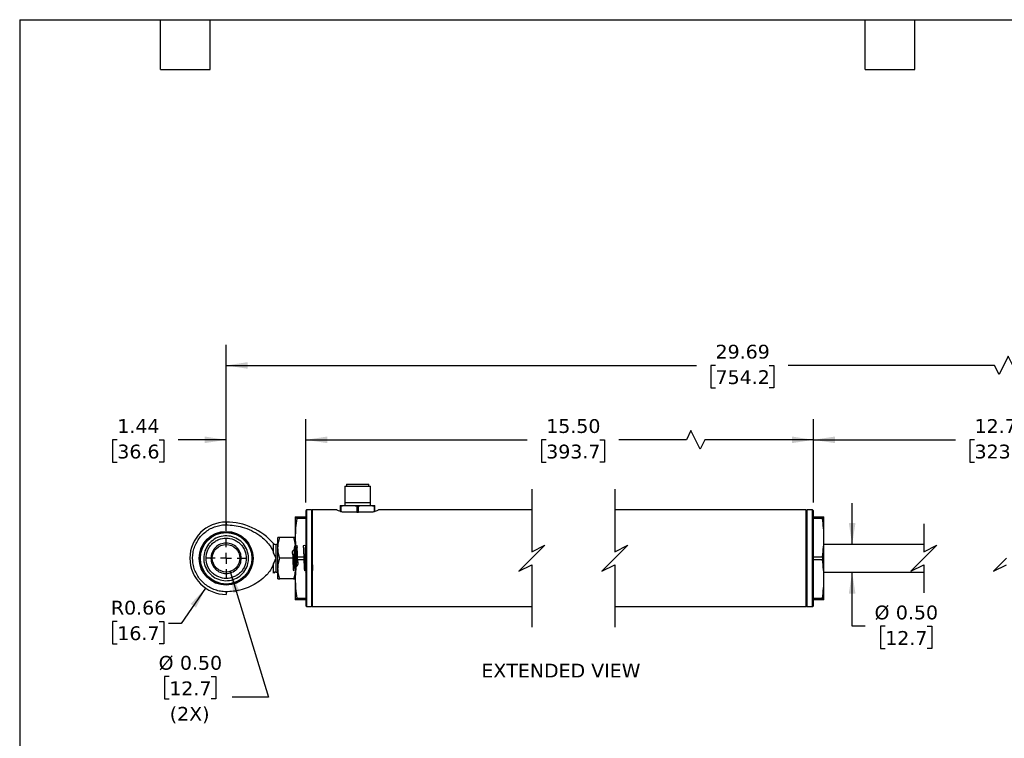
# Model space of a CAD drawing. Header units: inches. Extents: x 0.7 to 32.2, y 0.7 to 24.8.
# Tile 2 of 5: x 0.7 to 18.6, y 11.7 to 24.8. Entities that reach past the tile are written whole.
import ezdxf

# ---------------------------------------------------------------- set-up
doc = ezdxf.new("R2010")
doc.units = ezdxf.units.IN
doc.header["$LTSCALE"] = 3
doc.header["$MEASUREMENT"] = 0
doc.linetypes.add('SLD-Center', pattern=[0.75, 0.6, -0.05, 0.05, -0.05])
doc.linetypes.add('SLD-Solid', pattern=[0])
doc.layers.add('CENTER', color=40, linetype='SLD-Center')
doc.layers.add('DIMENSIONS', color=140, linetype='SLD-Solid', lineweight=25)
doc.layers.add('TEXT', color=140, linetype='SLD-Solid', lineweight=25)
doc.styles.add('SLDTEXTSTYLE0', font='VERDANA.TTF')
doc.dimstyles.new('SLDDIMSTYLE0', dxfattribs={"dimtxt": 0.254883, "dimasz": 0.39, "dimexe": 0, "dimexo": 0.0625, "dimgap": 0.063721, "dimtad": 0, "dimtih": 1, "dimtoh": 1, "dimrnd": 1e-09, "dimzin": 12, "dimdsep": 46, "dimtxsty": 'SLDTEXTSTYLE0', "dimsah": 1, "dimcen": 0.09, "dimadec": 0, "dimazin": 3, "dimtfac": 1, "dimtofl": 0, "dimtmove": 0, "dimatfit": 3, "dimfxl": 0, "dimfrac": 2, "dimtolj": 1, "dimtzin": 12, "dimarcsym": 0})
doc.dimstyles.new('SLDDIMSTYLE1', dxfattribs={"dimtxt": 0.254883, "dimasz": 0.39, "dimexe": 0, "dimexo": 0.0625, "dimgap": 0.063721, "dimtad": 0, "dimtih": 1, "dimtoh": 1, "dimrnd": 1e-09, "dimzin": 4, "dimdsep": 46, "dimtxsty": 'SLDTEXTSTYLE0', "dimsah": 1, "dimcen": 0.09, "dimadec": 0, "dimazin": 1, "dimtfac": 1, "dimtofl": 0, "dimtmove": 0, "dimatfit": 3, "dimfxl": 0, "dimfrac": 2, "dimtolj": 1, "dimtzin": 12, "dimarcsym": 0})
doc.dimstyles.new('SLDDIMSTYLE2', dxfattribs={"dimtxt": 0.254883, "dimasz": 0.39, "dimexe": 0, "dimexo": 0.0625, "dimgap": 0.063721, "dimtad": 0, "dimtih": 1, "dimtoh": 1, "dimrnd": 1e-09, "dimzin": 12, "dimdsep": 46, "dimtxsty": 'SLDTEXTSTYLE0', "dimsah": 1, "dimcen": 0.09, "dimadec": 0, "dimazin": 3, "dimtfac": 1, "dimtmove": 0, "dimatfit": 0, "dimfxl": 0, "dimfrac": 2, "dimtolj": 1, "dimtzin": 12, "dimarcsym": 0})
doc.dimstyles.new('SLDDIMSTYLE3', dxfattribs={"dimtxt": 0.254883, "dimasz": 0.39, "dimexe": 0, "dimexo": 0.0625, "dimgap": 0.063721, "dimtad": 0, "dimtih": 1, "dimtoh": 1, "dimrnd": 1e-09, "dimdsep": 46, "dimtxsty": 'SLDTEXTSTYLE0', "dimsah": 1, "dimcen": 0, "dimadec": 0, "dimazin": 2, "dimtfac": 1, "dimtofl": 0, "dimtmove": 0, "dimatfit": 3, "dimfxl": 0, "dimfrac": 2, "dimtolj": 1, "dimtzin": 12, "dimarcsym": 0})
doc.dimstyles.new('SLDDIMSTYLE4', dxfattribs={"dimtxt": 0.254883, "dimasz": 0.39, "dimexe": 0, "dimexo": 0.0625, "dimgap": 0.063721, "dimtad": 0, "dimtih": 1, "dimtoh": 1, "dimrnd": 1e-09, "dimzin": 0, "dimdsep": 46, "dimtxsty": 'SLDTEXTSTYLE0', "dimsah": 1, "dimcen": 0, "dimadec": 0, "dimazin": 0, "dimtfac": 1, "dimtofl": 0, "dimtmove": 0, "dimatfit": 3, "dimfxl": 0, "dimfrac": 2, "dimtolj": 1, "dimtzin": 12, "dimarcsym": 0})
doc.dimstyles.new('SLDDIMSTYLE5', dxfattribs={"dimtxt": 0.254883, "dimasz": 0.39, "dimexe": 0, "dimexo": 0.0625, "dimgap": 0.063721, "dimtad": 0, "dimtih": 1, "dimtoh": 1, "dimrnd": 1e-09, "dimzin": 0, "dimdsep": 46, "dimtxsty": 'SLDTEXTSTYLE0', "dimsah": 1, "dimcen": 0.09, "dimadec": 0, "dimazin": 0, "dimtfac": 1, "dimtmove": 0, "dimatfit": 0, "dimfxl": 0, "dimfrac": 2, "dimtolj": 1, "dimtzin": 12, "dimarcsym": 0})

# ---------------------------------------------------------------- blocks, each defined once
blk = doc.blocks.new('_D')
at = {"layer": 'DIMENSIONS'}
for p, q in [((15.115, 16.006), (15.115, 17.516)), ((23.289, 15.496), (23.289, 17.516)), ((20.819, 17.308), (20.736, 17.141)), ((20.986, 16.975), (20.819, 17.308)), ((15.115, 17.141), (17.686, 17.141)), ((18.031, 17.141), (17.946, 17.141)), ((17.946, 17.141), (17.946, 16.736)), ((19.001, 17.141), (19.086, 17.141)), ((19.086, 17.141), (19.086, 16.736)), ((20.736, 17.141), (19.346, 17.141)), ((21.069, 17.141), (20.986, 16.975)), ((23.289, 17.141), (21.069, 17.141)), ((17.946, 16.736), (18.031, 16.736)), ((19.086, 16.736), (19.001, 16.736))]:
    blk.add_line(p, q, dxfattribs=at)
for points in [[(15.115, 17.141), (15.505, 17.081), (15.505, 17.201)], [(23.289, 17.141), (22.899, 17.201), (22.899, 17.081)]]:
    blk.add_solid(points, dxfattribs=at)
at = {"layer": 'DIMENSIONS', "char_height": 0.25, "attachment_point": 1, "style": 'SLDTEXTSTYLE0'}
for s, insert in [('12.75', (18.031, 17.516)), ('323.9', (18.031, 17.054))]:
    blk.add_mtext(s, dxfattribs=dict(at, insert=insert))
blk = doc.blocks.new('_D_1')
at = {"layer": 'DIMENSIONS'}
for p, q in [((5.926, 16.006), (5.926, 17.516)), ((15.115, 16.006), (15.115, 17.516)), ((12.899, 17.308), (12.816, 17.141)), ((13.066, 16.975), (12.899, 17.308)), ((5.926, 17.141), (9.933, 17.141)), ((10.279, 17.141), (10.193, 17.141)), ((10.193, 17.141), (10.193, 16.736)), ((11.248, 17.141), (11.334, 17.141)), ((11.334, 17.141), (11.334, 16.736)), ((12.816, 17.141), (11.594, 17.141)), ((13.149, 17.141), (13.066, 16.975)), ((15.115, 17.141), (13.149, 17.141)), ((10.193, 16.736), (10.279, 16.736)), ((11.334, 16.736), (11.248, 16.736))]:
    blk.add_line(p, q, dxfattribs=at)
for points in [[(5.926, 17.141), (6.316, 17.081), (6.316, 17.201)], [(15.115, 17.141), (14.725, 17.201), (14.725, 17.081)]]:
    blk.add_solid(points, dxfattribs=at)
at = {"layer": 'DIMENSIONS', "char_height": 0.25, "attachment_point": 1, "style": 'SLDTEXTSTYLE0'}
for s, insert in [('15.50', (10.279, 17.516)), ('393.7', (10.279, 17.054))]:
    blk.add_mtext(s, dxfattribs=dict(at, insert=insert))
blk = doc.blocks.new('_D_2')
at = {"layer": 'DIMENSIONS'}
for p, q in [((4.486, 15.496), (4.486, 17.516)), ((5.926, 16.006), (5.926, 17.516)), ((2.517, 17.141), (2.431, 17.141)), ((2.431, 17.141), (2.431, 16.736)), ((3.274, 17.141), (3.36, 17.141)), ((3.36, 17.141), (3.36, 16.736)), ((4.486, 17.141), (3.62, 17.141)), ((5.926, 17.141), (6.676, 17.141)), ((2.431, 16.736), (2.517, 16.736)), ((3.36, 16.736), (3.274, 16.736))]:
    blk.add_line(p, q, dxfattribs=at)
for points in [[(4.486, 17.141), (4.096, 17.201), (4.096, 17.081)], [(5.926, 17.141), (6.316, 17.081), (6.316, 17.201)]]:
    blk.add_solid(points, dxfattribs=at)
at = {"layer": 'DIMENSIONS', "char_height": 0.25, "attachment_point": 1, "style": 'SLDTEXTSTYLE0'}
for s, insert in [('1.44', (2.517, 17.516)), ('36.6', (2.517, 17.054))]:
    blk.add_mtext(s, dxfattribs=dict(at, insert=insert))
blk = doc.blocks.new('_D_3')
at = {"layer": 'DIMENSIONS'}
for p, q in [((4.114, 14.456), (3.672, 13.816)), ((2.517, 13.852), (2.431, 13.852)), ((2.431, 13.852), (2.431, 13.447)), ((3.274, 13.852), (3.36, 13.852)), ((3.36, 13.852), (3.36, 13.447)), ((3.672, 13.816), (3.445, 13.816)), ((2.431, 13.447), (2.517, 13.447)), ((3.36, 13.447), (3.274, 13.447))]:
    blk.add_line(p, q, dxfattribs=at)
blk.add_solid([(4.114, 14.456), (3.843, 14.169), (3.942, 14.101)], dxfattribs=at)
at = {"layer": 'DIMENSIONS', "char_height": 0.25, "attachment_point": 1, "style": 'SLDTEXTSTYLE0'}
for s, insert in [('R0.66', (2.401, 14.227)), ('16.7', (2.517, 13.764))]:
    blk.add_mtext(s, dxfattribs=dict(at, insert=insert))
blk = doc.blocks.new('_D_4')
at = {"layer": 'DIMENSIONS'}
for p, q in [((4.559, 14.756), (5.251, 12.483)), ((3.457, 12.853), (3.372, 12.853)), ((3.372, 12.853), (3.372, 12.448)), ((4.215, 12.853), (4.3, 12.853)), ((4.3, 12.853), (4.3, 12.448)), ((5.251, 12.483), (4.595, 12.483)), ((3.372, 12.448), (3.457, 12.448)), ((4.3, 12.448), (4.215, 12.448))]:
    blk.add_line(p, q, dxfattribs=at)
blk.add_solid([(4.559, 14.756), (4.616, 14.366), (4.73, 14.401)], dxfattribs=at)
at = {"layer": 'DIMENSIONS', "char_height": 0.25, "attachment_point": 1, "style": 'SLDTEXTSTYLE0'}
for s, insert in [('%%c', (3.265, 13.228)), ('0.50', (3.65, 13.228)), ('12.7', (3.457, 12.766)), ('(2X)', (3.465, 12.304))]:
    blk.add_mtext(s, dxfattribs=dict(at, insert=insert))
blk = doc.blocks.new('_D_5')
at = {"layer": 'DIMENSIONS'}
for p, q in [((4.486, 15.496), (4.486, 18.863)), ((23.289, 15.496), (23.289, 18.863)), ((18.642, 18.655), (18.475, 18.322)), ((18.725, 18.488), (18.642, 18.655)), ((4.486, 18.488), (12.998, 18.488)), ((13.344, 18.488), (13.258, 18.488)), ((13.258, 18.488), (13.258, 18.083)), ((14.313, 18.488), (14.399, 18.488)), ((14.399, 18.488), (14.399, 18.083)), ((18.392, 18.488), (14.659, 18.488)), ((18.475, 18.322), (18.392, 18.488)), ((23.289, 18.488), (18.725, 18.488)), ((13.258, 18.083), (13.344, 18.083)), ((14.399, 18.083), (14.313, 18.083))]:
    blk.add_line(p, q, dxfattribs=at)
for points in [[(4.486, 18.488), (4.876, 18.428), (4.876, 18.548)], [(23.289, 18.488), (22.899, 18.548), (22.899, 18.428)]]:
    blk.add_solid(points, dxfattribs=at)
at = {"layer": 'DIMENSIONS', "char_height": 0.25, "attachment_point": 1, "style": 'SLDTEXTSTYLE0'}
for s, insert in [('29.69', (13.344, 18.863)), ('754.2', (13.344, 18.401))]:
    blk.add_mtext(s, dxfattribs=dict(at, insert=insert))
blk = doc.blocks.new('_D_6')
at = {"layer": 'DIMENSIONS'}
for p, q in [((15.816, 15.245), (15.816, 15.995)), ((15.816, 13.765), (15.816, 14.747)), ((16.051, 13.765), (15.816, 13.765)), ((16.415, 13.765), (16.329, 13.765)), ((16.329, 13.765), (16.329, 13.36)), ((17.172, 13.765), (17.258, 13.765)), ((17.258, 13.765), (17.258, 13.36)), ((16.329, 13.36), (16.415, 13.36)), ((17.258, 13.36), (17.172, 13.36))]:
    blk.add_line(p, q, dxfattribs=at)
for points in [[(15.816, 15.245), (15.876, 15.635), (15.756, 15.635)], [(15.816, 14.747), (15.756, 14.357), (15.876, 14.357)]]:
    blk.add_solid(points, dxfattribs=at)
at = {"layer": 'DIMENSIONS', "char_height": 0.25, "attachment_point": 1, "style": 'SLDTEXTSTYLE0'}
for s, insert in [('%%c', (16.222, 14.14)), ('0.50', (16.607, 14.14)), ('12.7', (16.415, 13.678))]:
    blk.add_mtext(s, dxfattribs=dict(at, insert=insert))
blk = doc.blocks.new('SW_CENTERMARKSYMBOL_0')
at = {"layer": 'CENTER', "color": 0}
for p, q in [((0, 0.2), (0, 0.35)), ((-0.2, 0), (-0.351, 0)), ((0, 0), (-0.1, 0)), ((0, 0), (0, 0.1)), ((0, 0), (0, -0.1)), ((0, 0), (0.1, 0)), ((0.2, 0), (0.35, 0)), ((0, -0.2), (0, -0.351))]:
    blk.add_line(p, q, dxfattribs=at)

msp = doc.modelspace()

# ---------------------------------------------------------------- linework, layer by layer
for p, q in [((6.634, 16.303), (6.634, 16.008)), ((6.634, 16.303), (7.099, 16.303)), ((6.662, 16.34), (6.662, 16.303)), ((6.662, 16.34), (7.071, 16.34)), ((7.071, 16.303), (7.071, 16.34)), ((7.099, 16.008), (7.099, 16.303)), ((5.941, 15.871), (5.926, 15.856)), ((6.031, 15.871), (5.941, 15.871)), ((5.941, 15.871), (5.941, 14.121)), ((6.046, 15.856), (6.031, 15.871)), ((6.031, 15.871), (6.031, 14.121)), ((6.49, 15.871), (6.046, 15.871)), ((6.046, 15.871), (6.046, 14.121)), ((6.553, 15.949), (6.553, 15.929)), ((6.553, 15.949), (6.607, 15.949)), ((6.553, 15.929), (6.566, 15.929)), ((6.553, 15.929), (6.553, 15.845)), ((6.566, 15.84), (6.566, 15.929)), ((6.607, 15.949), (6.813, 15.949)), ((6.632, 16.008), (6.632, 15.949)), ((6.632, 16.008), (7.101, 16.008)), ((6.813, 15.949), (6.92, 15.949)), ((6.854, 15.929), (6.854, 15.831)), ((6.854, 15.929), (6.879, 15.929)), ((6.879, 15.831), (6.879, 15.929)), ((6.92, 15.949), (7.126, 15.949)), ((7.101, 15.949), (7.101, 16.008)), ((7.126, 15.949), (7.179, 15.949)), ((7.167, 15.929), (7.167, 15.84)), ((7.167, 15.929), (7.179, 15.929)), ((7.179, 15.929), (7.179, 15.949)), ((7.179, 15.844), (7.179, 15.929)), ((10.019, 15.871), (7.243, 15.871)), ((14.985, 15.871), (11.519, 15.871)), ((15, 15.871), (14.985, 15.856)), ((14.985, 14.121), (14.985, 15.871)), ((15.1, 15.871), (15, 15.871)), ((15, 14.121), (15, 15.871)), ((15.115, 15.856), (15.1, 15.871)), ((15.1, 14.121), (15.1, 15.871)), ((5.736, 15.746), (5.763, 15.746)), ((5.736, 15.746), (5.736, 15.371)), ((5.763, 15.717), (5.763, 15.746)), ((5.763, 15.746), (5.926, 15.746)), ((5.926, 15.717), (5.763, 15.717)), ((5.926, 15.856), (5.926, 14.136)), ((6.674, 15.831), (6.591, 15.831)), ((6.785, 15.831), (6.674, 15.831)), ((6.854, 15.831), (6.785, 15.831)), ((6.854, 15.831), (6.879, 15.831)), ((6.948, 15.831), (6.879, 15.831)), ((7.059, 15.831), (6.948, 15.831)), ((7.142, 15.831), (7.059, 15.831)), ((15.115, 14.136), (15.115, 15.856)), ((15.115, 15.746), (15.278, 15.746)), ((15.278, 15.717), (15.115, 15.717)), ((15.278, 15.746), (15.305, 15.746)), ((15.278, 15.746), (15.278, 15.717)), ((15.305, 15.371), (15.305, 15.746)), ((4.486, 15.652), (4.486, 15.602)), ((5.457, 15.371), (5.424, 15.371)), ((5.424, 15.183), (5.424, 15.371)), ((5.703, 15.371), (5.457, 15.371)), ((5.736, 15.371), (5.703, 15.371)), ((5.736, 15.371), (5.736, 14.621)), ((15.305, 14.621), (15.305, 15.371)), ((5.424, 15.246), (5.384, 15.246)), ((5.384, 15.246), (5.384, 14.996)), ((5.424, 14.808), (5.424, 15.183)), ((5.93, 15.224), (5.928, 15.223)), ((6.042, 15.244), (6.043, 15.246)), ((17.112, 15.245), (15.305, 15.245)), ((5.346, 15.09), (5.384, 14.996)), ((5.384, 14.996), (5.346, 14.902)), ((5.384, 14.996), (5.384, 14.746)), ((5.703, 14.996), (5.457, 14.996)), ((5.763, 14.967), (5.763, 15.025)), ((5.763, 15.025), (5.926, 15.025)), ((15.115, 15.025), (15.278, 15.025)), ((15.278, 15.025), (15.278, 14.967)), ((5.424, 14.621), (5.424, 14.808)), ((5.926, 14.967), (5.763, 14.967)), ((15.278, 14.967), (15.115, 14.967)), ((5.384, 14.746), (5.424, 14.746)), ((5.424, 14.621), (5.457, 14.621)), ((5.703, 14.621), (5.457, 14.621)), ((5.703, 14.621), (5.736, 14.621)), ((5.736, 14.621), (5.736, 14.246)), ((5.93, 14.746), (5.93, 14.748)), ((6.043, 14.768), (6.043, 14.769)), ((15.305, 14.747), (17.112, 14.747)), ((15.305, 14.246), (15.305, 14.621)), ((4.486, 14.389), (4.486, 14.34)), ((5.763, 14.275), (5.926, 14.275)), ((5.763, 14.246), (5.763, 14.275)), ((15.115, 14.275), (15.278, 14.275)), ((15.278, 14.275), (15.278, 14.246)), ((5.763, 14.246), (5.736, 14.246)), ((5.926, 14.246), (5.763, 14.246)), ((5.926, 14.136), (5.941, 14.121)), ((5.941, 14.121), (6.031, 14.121)), ((6.031, 14.121), (6.046, 14.136)), ((6.046, 14.121), (10.019, 14.121)), ((11.519, 14.121), (14.985, 14.121)), ((14.985, 14.136), (15, 14.121)), ((15, 14.121), (15.1, 14.121)), ((15.1, 14.121), (15.115, 14.136)), ((15.278, 14.246), (15.115, 14.246)), ((15.305, 14.246), (15.278, 14.246))]:
    msp.add_line(p, q)
at = {"flags": 128}
for points in [[(5.346, 15.09), (5.346, 15.16), (5.346, 15.215), (5.346, 15.251), (5.346, 15.263)], [(5.346, 14.729), (5.346, 14.741), (5.346, 14.776), (5.346, 14.832), (5.346, 14.902)]]:
    msp.add_lwpolyline(points, dxfattribs=at)
for radius in [0.487, 0.48, 0.466, 0.25]:
    msp.add_circle((4.486, 14.996), radius)
for centre, radius, start, end in [((4.486, 14.996), 0.656, 90, 270), ((4.486, 14.507), 1.145, 41.3137, 90), ((5.384, 15.296), 0.05, 221.19, 270.0006), ((5.384, 14.696), 0.05, 90.0002, 138.5174)]:
    msp.add_arc(centre, radius, start, end)
for points, knots in [([(6.591, 15.831), (6.575, 15.836), (6.552, 15.843), (6.477, 15.875), (6.49, 15.87), (6.49, 15.869)], [0, 0, 0, 0, 0.662675, 0.976981, 1, 1, 1, 1]), ([(6.566, 15.929), (6.566, 15.93), (6.566, 15.933), (6.569, 15.937), (6.573, 15.942), (6.585, 15.947), (6.598, 15.949), (6.606, 15.949), (6.607, 15.949)], [0, 0, 0, 0, 0.066844, 0.146313, 0.264108, 0.477933, 0.94047, 1, 1, 1, 1]), ([(6.813, 15.949), (6.818, 15.949), (6.83, 15.948), (6.843, 15.944), (6.85, 15.938), (6.853, 15.935), (6.854, 15.932), (6.854, 15.93), (6.854, 15.929)], [0, 0, 0, 0, 0.345135, 0.69831, 0.796359, 0.898971, 0.966821, 1, 1, 1, 1]), ([(6.879, 15.929), (6.879, 15.93), (6.879, 15.933), (6.882, 15.937), (6.886, 15.942), (6.898, 15.947), (6.911, 15.949), (6.919, 15.949), (6.92, 15.949)], [0, 0, 0, 0, 0.066846, 0.146316, 0.264113, 0.477922, 0.940469, 1, 1, 1, 1]), ([(7.126, 15.949), (7.131, 15.949), (7.143, 15.948), (7.156, 15.944), (7.163, 15.938), (7.166, 15.935), (7.167, 15.932), (7.167, 15.93), (7.167, 15.929)], [0, 0, 0, 0, 0.3451518, 0.6983203, 0.7963493, 0.8989731, 0.9668215, 1, 1, 1, 1]), ([(7.243, 15.869), (7.241, 15.868), (7.224, 15.861), (7.191, 15.848), (7.159, 15.837), (7.142, 15.831)], [0, 0, 0, 0, 0.060801, 0.496801, 1, 1, 1, 1]), ([(5.763, 15.717), (5.756, 15.66), (5.74, 15.545), (5.738, 15.429), (5.736, 15.371)], [0, 0, 0, 0, 0.499423, 1, 1, 1, 1]), ([(15.305, 15.371), (15.304, 15.429), (15.301, 15.545), (15.286, 15.66), (15.278, 15.717)], [0, 0, 0, 0, 0.498587, 1, 1, 1, 1]), ([(4.486, 14.389), (4.452, 14.391), (4.384, 14.395), (4.285, 14.421), (4.191, 14.463), (4.106, 14.52), (4.031, 14.591), (3.97, 14.673), (3.923, 14.764), (3.892, 14.862), (3.878, 14.964), (3.881, 15.067), (3.902, 15.167), (3.939, 15.263), (3.991, 15.351), (4.058, 15.429), (4.137, 15.495), (4.225, 15.547), (4.322, 15.582), (4.41, 15.6), (4.465, 15.602), (4.486, 15.602)], [0, 0, 0, 0, 0.053692, 0.107385, 0.161078, 0.21477, 0.268463, 0.322155, 0.375848, 0.42954, 0.483233, 0.536926, 0.590618, 0.644311, 0.698003, 0.751696, 0.805388, 0.859081, 0.912774, 0.966466, 1, 1, 1, 1]), ([(4.486, 15.602), (4.536, 15.6), (4.634, 15.596), (4.788, 15.563), (4.945, 15.503), (5.083, 15.42), (5.191, 15.33), (5.263, 15.248), (5.317, 15.168), (5.336, 15.116), (5.346, 15.09)], [0, 0, 0, 0, 0.138806, 0.277605, 0.445386, 0.613078, 0.728124, 0.843024, 0.921624, 1, 1, 1, 1]), ([(4.89, 15.039), (4.891, 15.024), (4.895, 14.978), (4.883, 14.886), (4.833, 14.77), (4.739, 14.668), (4.616, 14.603), (4.479, 14.582), (4.343, 14.608), (4.222, 14.678), (4.132, 14.783), (4.088, 14.895), (4.076, 15.014), (4.096, 15.133), (4.163, 15.254), (4.267, 15.347), (4.396, 15.4), (4.534, 15.407), (4.668, 15.368), (4.78, 15.287), (4.862, 15.173), (4.881, 15.084), (4.89, 15.039)], [0, 0, 0, 0, 0.016822, 0.054938, 0.108618, 0.162298, 0.215978, 0.269658, 0.323338, 0.377018, 0.430698, 0.484378, 0.51688, 0.57056, 0.62424, 0.67792, 0.7316, 0.78528, 0.83896, 0.89264, 0.94632, 1, 1, 1, 1]), ([(4.122, 14.996), (4.126, 15.042), (4.134, 15.112), (4.179, 15.197), (4.227, 15.256), (4.285, 15.303), (4.37, 15.347), (4.486, 15.37), (4.603, 15.347), (4.688, 15.303), (4.746, 15.256), (4.793, 15.197), (4.839, 15.112), (4.847, 15.042), (4.851, 14.996)], [0, 0, 0, 0, 0.119728, 0.18418, 0.25, 0.31582, 0.380271, 0.5, 0.619728, 0.68418, 0.75, 0.81582, 0.880272, 1, 1, 1, 1]), ([(5.424, 15.183), (5.426, 15.215), (5.429, 15.279), (5.448, 15.34), (5.457, 15.371)], [0, 0, 0, 0, 0.4927494, 1, 1, 1, 1]), ([(5.703, 15.371), (5.712, 15.341), (5.731, 15.279), (5.735, 15.216), (5.736, 15.183)], [0, 0, 0, 0, 0.497232, 1, 1, 1, 1]), ([(5.736, 15.371), (5.738, 15.313), (5.74, 15.197), (5.756, 15.082), (5.763, 15.025)], [0, 0, 0, 0, 0.498587, 1, 1, 1, 1]), ([(15.278, 15.025), (15.286, 15.082), (15.301, 15.197), (15.304, 15.313), (15.305, 15.371)], [0, 0, 0, 0, 0.499423, 1, 1, 1, 1]), ([(4.486, 15.272), (4.45, 15.267), (4.378, 15.259), (4.287, 15.195), (4.223, 15.104), (4.215, 15.032), (4.211, 14.996)], [0, 0, 0, 0, 0.250001, 0.499999, 0.75, 1, 1, 1, 1]), ([(4.762, 14.996), (4.758, 15.032), (4.75, 15.104), (4.686, 15.195), (4.595, 15.259), (4.523, 15.267), (4.486, 15.272)], [0, 0, 0, 0, 0.25, 0.499999, 0.75, 1, 1, 1, 1]), ([(5.457, 14.996), (5.448, 15.026), (5.429, 15.087), (5.426, 15.151), (5.424, 15.183)], [0, 0, 0, 0, 0.497232, 1, 1, 1, 1]), ([(5.736, 15.157), (5.716, 15.147), (5.67, 15.125), (5.697, 15.038), (5.693, 14.959), (5.696, 14.882), (5.703, 14.821), (5.697, 14.787), (5.71, 14.761), (5.708, 14.819), (5.714, 14.852), (5.715, 14.933), (5.718, 15.012), (5.721, 15.09), (5.725, 15.161), (5.725, 15.194), (5.731, 15.233), (5.735, 15.187), (5.737, 15.154), (5.74, 15.08), (5.742, 15.001), (5.745, 14.92), (5.748, 14.859), (5.749, 14.827), (5.75, 14.819)], [0, 0, 0, 0, 0.046815, 0.109232, 0.176908, 0.240177, 0.290008, 0.319313, 0.324369, 0.345422, 0.388797, 0.448352, 0.515592, 0.580913, 0.63499, 0.670117, 0.681427, 0.696134, 0.734217, 0.790336, 0.856491, 0.923234, 0.981037, 1, 1, 1, 1]), ([(5.736, 15.183), (5.735, 15.152), (5.731, 15.088), (5.712, 15.027), (5.703, 14.996)], [0, 0, 0, 0, 0.4927483, 1, 1, 1, 1]), ([(5.736, 14.836), (5.756, 14.849), (5.802, 14.877), (5.776, 14.964), (5.779, 15.042), (5.778, 15.12), (5.767, 15.173), (5.779, 15.213), (5.758, 15.226), (5.769, 15.169), (5.757, 15.131), (5.758, 15.05), (5.754, 14.97), (5.752, 14.892), (5.747, 14.826), (5.749, 14.793), (5.74, 14.76), (5.738, 14.811), (5.736, 14.844), (5.733, 14.922), (5.73, 15), (5.727, 15.081), (5.725, 15.139), (5.723, 15.168), (5.723, 15.173)], [0, 0, 0, 0, 0.0505914, 0.1145265, 0.1825841, 0.2450454, 0.2929957, 0.3196215, 0.3223683, 0.3464912, 0.3924834, 0.4538188, 0.5217448, 0.5865616, 0.6390157, 0.6716373, 0.680002, 0.6978113, 0.7386703, 0.7968174, 0.8639594, 0.9305088, 0.9869633, 1, 1, 1, 1]), ([(5.93, 15.222), (5.908, 15.226), (5.872, 15.232), (5.89, 15.174), (5.886, 15.122), (5.892, 15.045), (5.894, 14.964), (5.896, 14.887), (5.902, 14.823), (5.898, 14.79), (5.909, 14.76), (5.909, 14.815), (5.913, 14.848), (5.915, 14.928), (5.918, 15.006), (5.921, 15.087), (5.924, 15.153), (5.925, 15.198), (5.929, 15.219), (5.93, 15.224)], [0, 0, 0, 0, 0.05033, 0.084619, 0.147416, 0.229803, 0.32002, 0.405185, 0.47314, 0.514212, 0.522969, 0.548955, 0.605103, 0.683476, 0.772894, 0.86059, 0.93404, 0.982776, 1, 1, 1, 1]), ([(6.043, 15.246), (6.044, 15.24), (6.046, 15.231), (6.046, 15.222), (6.046, 15.22)], [0, 0, 0, 0, 0.742218, 1, 1, 1, 1]), ([(4.851, 14.996), (4.847, 14.95), (4.839, 14.879), (4.793, 14.794), (4.746, 14.736), (4.688, 14.689), (4.603, 14.645), (4.486, 14.622), (4.37, 14.645), (4.285, 14.689), (4.227, 14.736), (4.179, 14.794), (4.134, 14.879), (4.126, 14.95), (4.122, 14.996)], [0, 0, 0, 0, 0.119728, 0.18418, 0.25, 0.31582, 0.380272, 0.5, 0.619729, 0.68418, 0.75, 0.81582, 0.880272, 1, 1, 1, 1]), ([(4.211, 14.996), (4.215, 14.96), (4.223, 14.888), (4.287, 14.796), (4.378, 14.735), (4.486, 14.713), (4.595, 14.735), (4.686, 14.796), (4.75, 14.888), (4.758, 14.96), (4.762, 14.996)], [0, 0, 0, 0, 0.125, 0.25, 0.375, 0.5, 0.625, 0.75, 0.875, 1, 1, 1, 1]), ([(5.424, 14.808), (5.426, 14.84), (5.429, 14.904), (5.448, 14.965), (5.457, 14.996)], [0, 0, 0, 0, 0.492749, 1, 1, 1, 1]), ([(5.703, 14.996), (5.712, 14.966), (5.731, 14.904), (5.735, 14.841), (5.736, 14.808)], [0, 0, 0, 0, 0.497232, 1, 1, 1, 1]), ([(5.346, 14.902), (5.337, 14.877), (5.314, 14.818), (5.257, 14.736), (5.173, 14.645), (5.062, 14.557), (4.924, 14.48), (4.775, 14.426), (4.628, 14.395), (4.53, 14.391), (4.486, 14.389)], [0, 0, 0, 0, 0.076698, 0.178266, 0.280057, 0.427536, 0.575133, 0.725354, 0.875596, 1, 1, 1, 1]), ([(5.457, 14.621), (5.448, 14.651), (5.429, 14.712), (5.426, 14.776), (5.424, 14.808)], [0, 0, 0, 0, 0.497232, 1, 1, 1, 1]), ([(5.736, 14.808), (5.735, 14.777), (5.731, 14.713), (5.712, 14.652), (5.703, 14.621)], [0, 0, 0, 0, 0.492748, 1, 1, 1, 1]), ([(5.763, 14.967), (5.756, 14.91), (5.74, 14.795), (5.738, 14.679), (5.736, 14.621)], [0, 0, 0, 0, 0.499423, 1, 1, 1, 1]), ([(6.046, 14.894), (6.047, 14.878), (6.048, 14.842), (6.052, 14.82), (6.051, 14.762), (6.055, 14.77), (6.055, 14.77)], [0, 0, 0, 0, 0.360287, 0.789477, 0.99187, 1, 1, 1, 1]), ([(15.305, 14.621), (15.304, 14.679), (15.301, 14.795), (15.286, 14.91), (15.278, 14.967)], [0, 0, 0, 0, 0.4985869, 1, 1, 1, 1]), ([(5.736, 14.621), (5.738, 14.563), (5.74, 14.447), (5.756, 14.332), (5.763, 14.275)], [0, 0, 0, 0, 0.4985871, 1, 1, 1, 1]), ([(5.926, 14.772), (5.927, 14.769), (5.927, 14.761), (5.929, 14.752), (5.93, 14.746)], [0, 0, 0, 0, 0.257775, 1, 1, 1, 1]), ([(6.043, 14.768), (6.044, 14.769), (6.046, 14.77), (6.049, 14.771), (6.052, 14.771), (6.053, 14.77), (6.053, 14.769)], [0, 0, 0, 0, 0.294161, 0.591232, 0.888096, 1, 1, 1, 1]), ([(15.278, 14.275), (15.286, 14.332), (15.301, 14.447), (15.304, 14.563), (15.305, 14.621)], [0, 0, 0, 0, 0.499423, 1, 1, 1, 1])]:
    msp.add_open_spline(points, degree=3, knots=knots)
at = {"layer": 'DIMENSIONS', "color": 140}
for p, q in [((10.019, 16.246), (10.019, 15.114)), ((11.519, 16.246), (11.519, 15.114)), ((17.112, 15.62), (17.112, 15.114)), ((10.019, 15.114), (10.255, 15.232)), ((10.255, 15.232), (10.019, 14.996)), ((11.519, 15.114), (11.755, 15.232)), ((11.755, 15.232), (11.519, 14.996)), ((17.112, 15.114), (17.348, 15.232)), ((17.348, 15.232), (17.112, 14.996)), ((10.019, 14.996), (9.783, 14.76)), ((11.519, 14.996), (11.283, 14.76)), ((17.112, 14.996), (16.876, 14.76)), ((18.612, 14.996), (18.376, 14.76)), ((9.783, 14.76), (10.019, 14.878)), ((10.019, 14.878), (10.019, 13.746)), ((11.283, 14.76), (11.519, 14.878)), ((11.519, 14.878), (11.519, 13.746)), ((16.876, 14.76), (17.112, 14.878)), ((17.112, 14.878), (17.112, 14.372)), ((18.376, 14.76), (18.612, 14.878))]:
    msp.add_line(p, q, dxfattribs=at)
at = {"layer": 'TEXT'}
for p, q in [((0.75, 24.75), (32.25, 24.75)), ((0.75, 24.75), (0.75, 0.75)), ((3.3, 23.85), (3.3, 24.75)), ((4.2, 23.85), (4.2, 24.75)), ((16.05, 23.85), (16.05, 24.75)), ((16.95, 23.85), (16.95, 24.75)), ((3.3, 23.85), (4.2, 23.85)), ((16.05, 23.85), (16.95, 23.85))]:
    msp.add_line(p, q, dxfattribs=at)

# ---------------------------------------------------------------- block references
at = {"layer": 'CENTER'}
msp.add_blockref('SW_CENTERMARKSYMBOL_0', (4.486, 14.996), dxfattribs=at)

# ---------------------------------------------------------------- texts
at = {"layer": 'TEXT', "insert": (9.105, 13.087), "char_height": 0.25, "attachment_point": 1, "style": 'SLDTEXTSTYLE0'}
msp.add_mtext('EXTENDED VIEW', dxfattribs=at)

# ---------------------------------------------------------------- dimensions: what is measured, and where the dimension line sits
at = {"layer": 'DIMENSIONS'}
for base, p1, p2, text, dimstyle, picture, middle in [((23.289, 18.488), (4.486, 15.346), (23.289, 15.346), '29.69', 'SLDDIMSTYLE0', '_D_5', (13.828, 18.488)), ((5.926, 17.141), (15.115, 15.856), (5.926, 15.856), '15.50', 'SLDDIMSTYLE1', '_D_1', (10.764, 17.141)), ((15.115, 17.141), (23.289, 15.346), (15.115, 15.856), '12.75', 'SLDDIMSTYLE0', '_D', (18.516, 17.141))]:
    dim = msp.add_linear_dim(base=base, p1=p1, p2=p2, text=text, dimstyle=dimstyle, dxfattribs=at)
    dim.commit()
    dim.dimension.update_dxf_attribs({"geometry": picture, "text_midpoint": middle, "dimtype": 160})
dim = msp.add_linear_dim(base=(4.486, 17.141), p1=(5.926, 15.856), p2=(4.486, 15.346), dimstyle='SLDDIMSTYLE2', dxfattribs=at)
dim.commit()
dim.dimension.update_dxf_attribs({"geometry": '_D_2', "text_midpoint": (2.896, 17.141), "dimtype": 160})
dim = msp.add_linear_dim(base=(15.816, 14.747), p1=(13.734, 15.245), p2=(13.734, 14.747), angle=90, text='%%c<>', dimstyle='SLDDIMSTYLE5', dxfattribs=at)
dim.commit()
dim.dimension.update_dxf_attribs({"geometry": '_D_6', "text_midpoint": (15.816, 13.765), "dimtype": 160})
dim = msp.add_diameter_dim_2p(p1=(4.414, 15.236), p2=(4.559, 14.756), text='<>\\P(2X)', dimstyle='SLDDIMSTYLE4', dxfattribs=at)
dim.commit()
dim.dimension.update_dxf_attribs({"geometry": '_D_4', "text_midpoint": (3.836, 12.651), "dimtype": 163})
dim = msp.add_radius_dim(center=(4.486, 14.996), mpoint=(4.114, 14.456), dimstyle='SLDDIMSTYLE3', dxfattribs=at)
dim.commit()
dim.dimension.update_dxf_attribs({"geometry": '_D_3', "text_midpoint": (2.896, 13.816), "dimtype": 164})

doc.saveas('drawing.dxf')
